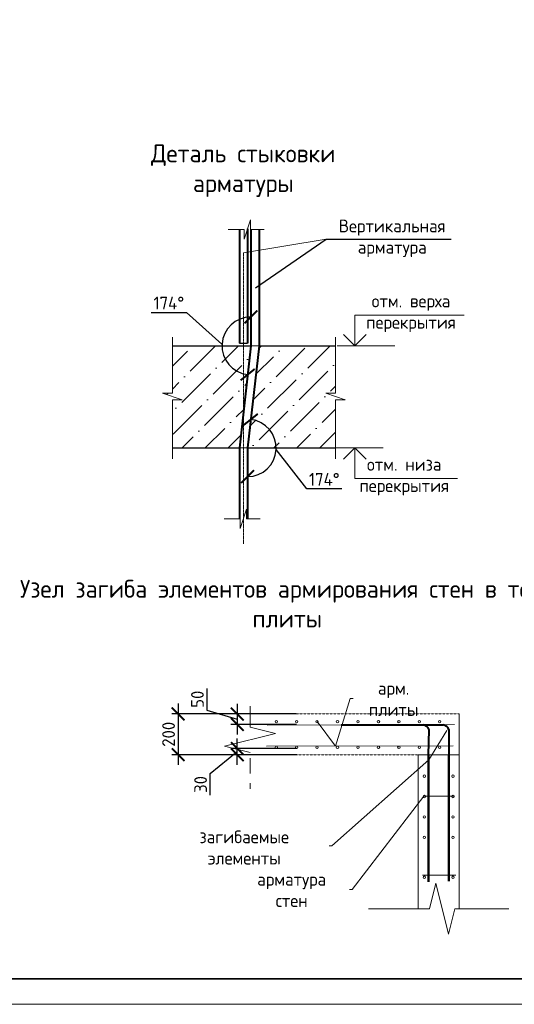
# Model space of a CAD drawing. Header units: millimetres. Extents: x 247266 to 730847, y -636031 to 10052.
# Tile 174 of 256: x 580970 to 590663, y -281741 to -262452. Entities that reach past the tile are written whole.
import ezdxf
from ezdxf import colors
from ezdxf.entities.mleader import LeaderData, LeaderLine
from ezdxf.math import Vec2, Vec3

# ---------------------------------------------------------------- set-up
doc = ezdxf.new("R2010")
doc.units = ezdxf.units.MM
doc.linetypes.add('01 Штриховая _4 мм_', pattern=[6, 3.5, -2.5])
doc.linetypes.add('CENTER2', pattern=[28.575, 19.05, -3.175, 3.175, -3.175])
for name, color, linetype, lineweight in [('AF_Perekritie', 7, 'Continuous', 18), ('AF_Stena', 7, 'Continuous', 18), ('Арм_шпильки', 7, 'Continuous', 18), ('Армирование', 7, 'Continuous', 40), ('АрмСтер', 7, 'Continuous', 50), ('подоснова', 7, 'Continuous', 5), ('ТОНКИЕ', 7, 'Continuous', 9), ('Узлы', 7, 'Continuous', 0)]:
    doc.layers.add(name, color=color, linetype=linetype, lineweight=lineweight)
doc.layers.add('РАЗМЕРЫ', color=7, linetype='Continuous')
doc.layers.add('ТОЛСТЫЕ_ОСНОВНЫЕ', color=7, linetype='Continuous')
doc.styles.add('GOST-2.304_Type-B', font='GOST_Common.ttf')
doc.styles.add('style_Tonin', font='simplex.shx', dxfattribs={"width": 0.9})
doc.dimstyles.new('20', dxfattribs={"dimtxt": 2.5, "dimasz": 2.5, "dimexe": 1.25, "dimexo": 0.625, "dimtad": 1, "dimdec": 0, "dimlfac": 20, "dimtxsty": 'style_Tonin', "dimblk": 'ARCHTICK', "dimcen": 0, "dimclrt": 256, "dimadec": 0, "dimazin": 0, "dimtfac": 1, "dimtdec": 0, "dimtmove": 0, "dimatfit": 0, "dimfxl": 1, "dimarcsym": 0})
doc.dimstyles.new('СПДС', dxfattribs={"dimscale": 100, "dimtxt": 2.5, "dimasz": 2.5, "dimexe": 1.25, "dimexo": 0, "dimtad": 1, "dimdec": 0, "dimtxsty": 'GOST-2.304_Type-B', "dimblk": 'ARCHTICK', "dimcen": 2.5, "dimdle": 2, "dimadec": 0, "dimazin": 2, "dimtfac": 0.75, "dimtdec": 0, "dimtmove": 1, "dimatfit": 3, "dimfxl": 1, "dimtolj": 1, "dimarcsym": 1})

# ---------------------------------------------------------------- blocks, each defined once
blk = doc.blocks.new('*U3684')
at = {"layer": 'ТОЛСТЫЕ_ОСНОВНЫЕ', "lineweight": 35}
blk.add_lwpolyline([(20, 5), (836, 5), (836, 589), (20, 589)], close=True, dxfattribs=at)
at = {"layer": 'ТОНКИЕ'}
blk.add_lwpolyline([(0, 0), (841, 0), (841, 594), (0, 594)], close=True, dxfattribs=at)
blk = doc.blocks.new('_None')
blk = doc.blocks.new('_ArchTick')
at = {"color": 0, "linetype": 'ByBlock', "const_width": 0.15}
blk.add_lwpolyline([(-0.5, -0.5), (0.5, 0.5)], dxfattribs=at)
blk = doc.blocks.new('*D2865')
at = {"layer": 'DEFPOINTS', "color": 0, "ltscale": 100}
for p in [(585593, -276051), (584075, -276851), (585593, -276851)]:
    blk.add_point(p, dxfattribs=at)
at = {"layer": 'РАЗМЕРЫ', "color": 0, "lineweight": -2}
for p, q in [((584075, -275851), (584075, -277051)), ((585593, -276051), (583950, -276051)), ((585593, -276851), (583950, -276851))]:
    blk.add_line(p, q, dxfattribs=at)
at = {"layer": 'РАЗМЕРЫ', "color": 0, "lineweight": -2, "ltscale": 100, "xscale": 250, "yscale": 250, "zscale": 250}
for p, rotation in [((584075, -276051), 90), ((584075, -276851), 270)]:
    blk.add_blockref('_ArchTick', p, dxfattribs=dict(at, rotation=rotation))
at = {"layer": 'РАЗМЕРЫ', "color": 0, "lineweight": 0, "ltscale": 100, "insert": (583887, -276451), "char_height": 250, "attachment_point": 5, "rotation": 90, "style": 'GOST-2.304_Type-B'}
blk.add_mtext('\\A1;200', dxfattribs=at)
blk = doc.blocks.new('*D2866')
at = {"layer": 'DEFPOINTS', "color": 0, "ltscale": 100}
for p in [(586387, -276054), (585234, -276258), (586395, -276258)]:
    blk.add_point(p, dxfattribs=at)
at = {"layer": 'РАЗМЕРЫ', "color": 0, "lineweight": -2}
for p, q in [((584640, -275553), (584640, -275978)), ((584640, -275978), (585234, -276156)), ((585234, -275854), (585234, -276458)), ((586387, -276054), (585109, -276054)), ((586395, -276258), (585109, -276258))]:
    blk.add_line(p, q, dxfattribs=at)
at = {"layer": 'РАЗМЕРЫ', "color": 0, "lineweight": -2, "ltscale": 100, "xscale": 250, "yscale": 250, "zscale": 250}
for p, rotation in [((585234, -276054), 90), ((585234, -276258), 270)]:
    blk.add_blockref('_ArchTick', p, dxfattribs=dict(at, rotation=rotation))
at = {"layer": 'РАЗМЕРЫ', "color": 0, "lineweight": 0, "ltscale": 100, "insert": (584453, -275765), "char_height": 250, "attachment_point": 5, "rotation": 90, "style": 'GOST-2.304_Type-B'}
blk.add_mtext('\\A1;50', dxfattribs=at)
blk = doc.blocks.new('*D2867')
at = {"layer": 'DEFPOINTS', "color": 0, "ltscale": 100}
for p in [(585234, -276731), (586403, -276731), (586403, -276851)]:
    blk.add_point(p, dxfattribs=at)
at = {"layer": 'РАЗМЕРЫ', "color": 0, "lineweight": -2}
for p, q in [((585234, -277051), (585234, -276531)), ((584702, -277221), (585234, -276791)), ((586403, -276731), (585109, -276731)), ((586403, -276851), (585109, -276851)), ((584702, -277647), (584702, -277221))]:
    blk.add_line(p, q, dxfattribs=at)
at = {"layer": 'РАЗМЕРЫ', "color": 0, "lineweight": -2, "ltscale": 100, "xscale": 250, "yscale": 250, "zscale": 250}
for p, rotation in [((585234, -276731), 270), ((585234, -276851), 90)]:
    blk.add_blockref('_ArchTick', p, dxfattribs=dict(at, rotation=rotation))
at = {"layer": 'РАЗМЕРЫ', "color": 0, "lineweight": 0, "ltscale": 100, "insert": (584515, -277434), "char_height": 250, "attachment_point": 5, "rotation": 90, "style": 'GOST-2.304_Type-B'}
blk.add_mtext('\\A1;30', dxfattribs=at)
blk = doc.blocks.new('*D2881')
at = {"layer": 'DEFPOINTS', "color": 0, "ltscale": 100}
for p in [(585661, -268842), (585940, -270599), (585435, -270842), (585435, -270842), (585435, -272230)]:
    blk.add_point(p, dxfattribs=at)
at = {"layer": 'РАЗМЕРЫ', "color": 0, "lineweight": -2}
for p, q in [((586596, -271645), (585995, -270874)), ((587284, -271645), (586596, -271645))]:
    blk.add_line(p, q, dxfattribs=at)
blk.add_arc((585435, -270842), 561, 270, 83.5517, dxfattribs=at)
at = {"layer": 'РАЗМЕРЫ', "color": 0, "lineweight": -2, "ltscale": 100, "xscale": 250, "yscale": 250, "zscale": 250}
for p, rotation in [((585498, -270284), 173.551721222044), ((585435, -271403), 180)]:
    blk.add_blockref('_ArchTick', p, dxfattribs=dict(at, rotation=rotation))
at = {"layer": 'РАЗМЕРЫ', "color": 0, "ltscale": 100, "insert": (586940, -271457), "char_height": 250, "attachment_point": 5, "style": 'GOST-2.304_Type-B'}
blk.add_mtext('\\A1;174%%d', dxfattribs=at)
blk = doc.blocks.new('*D2882')
at = {"layer": 'DEFPOINTS', "color": 0, "ltscale": 100}
for p in [(585501, -266562), (585501, -268842), (585501, -268842), (584989, -269088), (585275, -270842)]:
    blk.add_point(p, dxfattribs=at)
at = {"layer": 'РАЗМЕРЫ', "color": 0, "lineweight": -2}
for p, q in [((583549, -268191), (584237, -268191)), ((584237, -268191), (584934, -268810))]:
    blk.add_line(p, q, dxfattribs=at)
blk.add_arc((585501, -268842), 567, 90, 263.5517, dxfattribs=at)
at = {"layer": 'РАЗМЕРЫ', "color": 0, "lineweight": -2, "ltscale": 100, "xscale": 250, "yscale": 250, "zscale": 250}
blk.add_blockref('_ArchTick', (585501, -268275), dxfattribs=at)
at = {"layer": 'РАЗМЕРЫ', "color": 0, "lineweight": -2, "ltscale": 100, "xscale": 250, "yscale": 250, "zscale": 250, "rotation": 353.551721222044}
blk.add_blockref('_ArchTick', (585437, -269406), dxfattribs=at)
at = {"layer": 'РАЗМЕРЫ', "color": 0, "ltscale": 100, "insert": (583893, -268003), "char_height": 250, "attachment_point": 5, "style": 'GOST-2.304_Type-B'}
blk.add_mtext('\\A1;174%%d', dxfattribs=at)

msp = doc.modelspace()

# ---------------------------------------------------------------- hatches: boundary and pattern name
at = {"lineweight": 5}
h = msp.add_hatch(dxfattribs=at)
h.set_pattern_fill('ANSI36', color=256, scale=100, style=0)
h.set_pattern_definition([(45, (396457.26, -333713.83), (168.3798, 617.3926), [793.75, -158.75, 0, -158.75])])
h.paths.add_polyline_path([(585500.64, -268841.96), (585356.43, -268841.96), (585356.43, -270117.89)])
h.paths.add_polyline_path([(587158.78, -268841.96), (585660.64, -268841.96), (585434.59, -270841.96), (587158.78, -270841.96), (587158.78, -269897.39), (587350.07, -269897.39), (586967.5, -269769.87), (587158.78, -269769.87)])
h.paths.add_polyline_path([(585356.43, -268841.96), (583961.9, -268841.96), (583961.9, -269769.87), (583770.62, -269769.87), (584153.19, -269897.39), (583961.9, -269897.39), (583961.9, -270841.96), (585274.59, -270841.96), (585356.43, -270117.89)])

# ---------------------------------------------------------------- linework, layer by layer
at = {"lineweight": 40}
for p, q in [((585274.59, -266560.52), (585274.59, -268791.96)), ((585434.59, -266550.66), (585434.59, -268791.96))]:
    msp.add_line(p, q, dxfattribs=at)
at = {"lineweight": 20}
for p, q in [((585356.43, -267017.6), (586977.02, -266754.4)), ((587070.42, -270841.96), (588096.13, -270841.96))]:
    msp.add_line(p, q, dxfattribs=at)
at = {"linetype": 'CENTER2', "lineweight": 18}
msp.add_line((585356.43, -267017.6), (585356.43, -272719.49), dxfattribs=at)
at = {"lineweight": 30}
for p, q in [((583961.9, -268841.96), (585500.64, -268841.96)), ((585274.59, -268791.96), (585434.59, -268791.96)), ((585660.64, -268841.96), (587158.78, -268841.96)), ((583959.04, -270841.96), (585274.59, -270841.96)), ((585434.59, -270841.96), (587155.92, -270841.96))]:
    msp.add_line(p, q, dxfattribs=at)
at = {"lineweight": 15}
for p, q in [((585500.64, -268841.96), (585660.64, -268841.96)), ((585274.59, -270841.96), (585434.59, -270841.96))]:
    msp.add_line(p, q, dxfattribs=at)
at = {"lineweight": 20, "ltscale": 50}
msp.add_line((587191.57, -268841.96), (588318.52, -268841.96), dxfattribs=at)
at = {"linetype": 'ByBlock', "lineweight": 18}
for points in [[(585055.79, -266562.46), (585366.9, -266562.46), (585366.9, -266753.74), (585494.42, -266371.17), (585494.42, -266562.46), (585758.73, -266562.46)], [(583961.9, -268668.77), (583961.9, -269769.87), (583770.62, -269769.87), (584153.19, -269897.39), (583961.9, -269897.39), (583961.9, -271054.27)], [(587158.78, -268668.77), (587158.78, -269769.87), (586967.5, -269769.87), (587350.07, -269897.39), (587158.78, -269897.39), (587158.78, -271054.27)], [(584977.76, -272230.12), (585288.86, -272230.12), (585288.86, -272421.4), (585416.39, -272038.83), (585416.39, -272230.12), (585680.69, -272230.12)]]:
    msp.add_lwpolyline(points, dxfattribs=at)
at = {"lineweight": 40}
for points in [[(585500.64, -266562.46), (585500.64, -268841.96), (585274.59, -270841.96), (585274.59, -272230.12)], [(585660.64, -266562.46), (585660.64, -268841.96), (585434.59, -270841.96), (585434.59, -272230.12)]]:
    msp.add_lwpolyline(points, dxfattribs=at)
at = {"lineweight": 30}
for points in [[(587761.64, -268621.31), (587538.62, -268841.96), (587315.61, -268621.31)], [(587761.64, -271062.62), (587538.62, -270841.96), (587315.61, -271062.62)]]:
    msp.add_lwpolyline(points, dxfattribs=at)
at = {"layer": 'AF_Perekritie', "linetype": '01 Штриховая _4 мм_', "lineweight": 9}
for p, q in [((589580.5, -276051.37), (585483.34, -276051.37)), ((585483.34, -276851.37), (589580.5, -276851.37))]:
    msp.add_line(p, q, dxfattribs=at)
at = {"layer": 'AF_Stena', "lineweight": 20}
for p, q in [((589580.5, -276851.37), (589580.5, -276053.4)), ((588780.5, -276851.37), (588776.05, -279867.04)), ((589580.5, -276851.37), (588780.5, -276851.37)), ((589579.32, -279871.13), (589580.5, -276851.37))]:
    msp.add_line(p, q, dxfattribs=at)
for points in [[(585483.34, -276201.37), (585483.34, -275901.37)], [(585483.34, -276201.37), (585483.34, -276311.37)], [(585483.34, -276311.37), (585983.34, -276436.37)], [(585983.34, -276436.37), (584983.34, -276686.37)], [(584983.34, -276686.37), (585483.34, -276811.37)], [(585483.34, -276921.37), (585483.34, -277221.37)], [(585483.34, -277411.37), (585483.34, -277521.37)], [(589125.57, -279369.15), (589000.57, -279869.15)], [(589375.57, -280369.15), (589125.57, -279369.15)], [(588890.57, -279869.15), (587802.36, -279869.15)], [(589000.57, -279869.15), (588890.57, -279869.15)], [(589500.57, -279869.15), (589375.57, -280369.15)], [(589610.57, -279869.15), (589500.57, -279869.15)], [(589610.57, -279869.15), (590554.29, -279869.15)]]:
    msp.add_lwpolyline(points, dxfattribs=at)
at = {"layer": 'Арм_шпильки'}
msp.add_line((588860.5, -279211.67), (589519.5, -279211.67), dxfattribs=at)
at = {"layer": 'Армирование', "ltscale": 100}
for p, q in [((587268.99, -276263.39), (589268.99, -276263.39)), ((588983.06, -276856.23), (588991.41, -276364.5)), ((589380.99, -276359.4), (589380.5, -276856.23))]:
    msp.add_line(p, q, dxfattribs=at)
at = {"layer": 'Армирование', "lineweight": 9, "ltscale": 100}
for centre in [(585997.23, -276205.82), (586397.23, -276205.82), (586797.23, -276205.82), (586797.62, -276205.82), (587197.62, -276205.82), (587597.62, -276205.82), (587997.62, -276205.82), (588000.81, -276205.82), (588400.81, -276205.82), (588800.81, -276205.82), (589200.81, -276205.82), (585997.23, -276705.86), (586397.23, -276705.86), (586797.23, -276705.86), (586797.62, -276705.86), (587197.62, -276705.86), (587597.62, -276705.86), (587997.62, -276705.86), (588000.81, -276705.86), (588400.81, -276705.86), (588800.81, -276705.86), (589200.81, -276705.86), (588900.5, -277271.37), (589460.5, -277271.37), (588900.5, -277671.37), (589460.5, -277671.37), (588900.5, -278071.37), (589460.5, -278071.37), (588900.5, -278471.37), (589460.5, -278471.37), (588900.5, -279251.67), (589460.5, -279251.67)]:
    msp.add_circle(centre, 24, dxfattribs=at)
at = {"layer": 'Армирование', "ltscale": 100}
for centre in [(588851.79, -276407.97), (589241.39, -276406.95)]:
    msp.add_arc(centre, 146.68, 17.882566, 78.318497, dxfattribs=at)
at = {"layer": 'АрмСтер', "lineweight": 9, "ltscale": 15}
for p, q in [((585817.36, -276275.44), (589490.58, -276259.93)), ((585807.68, -276682.04), (589464.67, -276677.59))]:
    msp.add_line(p, q, dxfattribs=at)
at = {"layer": 'АрмСтер', "ltscale": 15}
for p, q in [((588983.06, -279343.98), (588983.06, -276851.37)), ((589379.9, -279331.79), (589379.9, -276851.37))]:
    msp.add_line(p, q, dxfattribs=at)
at = {"layer": 'подоснова'}
for points in [[(587538.62, -268841.96), (587538.62, -268241.96), (589680.22, -268241.96)], [(587538.62, -270841.96), (587538.62, -271441.96), (589547.4, -271441.96)]]:
    msp.add_lwpolyline(points, dxfattribs=at)

# ---------------------------------------------------------------- block references
at = {"xscale": 100, "yscale": 100, "zscale": 100}
msp.add_blockref('*U3684', (526994.57, -281741.36, 3100), dxfattribs=at)

# ---------------------------------------------------------------- texts
at = {"layer": 'РАЗМЕРЫ', "attachment_point": 5, "style": 'GOST-2.304_Type-B'}
for s, insert, char_height in [('Деталь стыковки\\Pарматуры ', (585351.31, -265410.37, 3100), 350), ('Вертикальная\\Pарматура', (588270.24, -266735.3, 3100), 250), ('отм. верха \\Pперекрытия', (588637.98, -268205.75, 3100), 250), ('отм. низа \\Pперекрытия', (588505.16, -271405.75, 3100), 250)]:
    msp.add_mtext_dynamic_manual_height_columns(s, width=3941.2128, gutter_width=625, heights=[0], dxfattribs=dict(at, insert=insert, char_height=char_height))
at = {"layer": 'Узлы', "linetype": 'Continuous', "lineweight": 0, "insert": (586212.69, -273893.26), "char_height": 350, "width": 10464.9604, "attachment_point": 5, "style": 'GOST-2.304_Type-B'}
msp.add_mtext('Узел загиба элементов армирования стен в тело плиты', dxfattribs=at)

# ---------------------------------------------------------------- dimensions: what is measured, and where the dimension line sits
at = {"layer": 'РАЗМЕРЫ'}
for base, line1, line2, picture, middle in [((584989.38, -269088.03), ((585500.64, -268841.96), (585274.59, -270841.96)), ((585500.64, -266562.46), (585500.64, -268841.96)), '*D2882', (583892.85, -268191.29)), ((585940.19, -270598.62), ((585660.64, -268841.96), (585434.59, -270841.96)), ((585434.59, -270841.96), (585434.59, -272230.12)), '*D2881', (586940.24, -271645.13))]:
    dim = msp.add_angular_dim_2l(base=base, line1=line1, line2=line2, dimstyle='СПДС', dxfattribs=at)
    dim.commit()
    dim.dimension.update_dxf_attribs({"geometry": picture, "text_midpoint": middle, "dimtype": 162})
at = {"layer": 'РАЗМЕРЫ', "lineweight": 0}
for base, p1, p2, picture, middle in [((585234.26, -276257.78), (586387, -276054.3), (586394.96, -276257.78), '*D2866', (584452.51, -275915.3)), ((584075.08, -276851.37), (585593.47, -276051.37), (585593.47, -276851.37), '*D2865', (583887.45, -276451.37))]:
    dim = msp.add_linear_dim(base=base, p1=p1, p2=p2, angle=90, dimstyle='СПДС', override={"dimlfac": 0.25, "dimrnd": 5}, dxfattribs=at)
    dim.commit()
    dim.dimension.update_dxf_attribs({"geometry": picture, "text_midpoint": middle})
dim = msp.add_linear_dim(base=(585233.69, -276731.01), p1=(586403.17, -276850.59), p2=(586403.17, -276731.01), angle=90, dimstyle='СПДС', override={"dimlfac": 0.25, "dimrnd": 5}, dxfattribs=at)
dim.commit()
dim.dimension.update_dxf_attribs({"geometry": '*D2867', "text_midpoint": (584702.44, -277283.88), "dimtype": 160})

# ---------------------------------------------------------------- leaders
at = {"layer": 'подоснова', "has_arrowhead": 0}
msp.add_leader([(585591.47, -267702.21), (586977.02, -266754.4), (589428.45, -266754.4)], dimstyle='20', override={"dimasz": 1.5, "dimldrblk": 'Dot'}, dxfattribs=at)
at = {"layer": 'подоснова'}
ml = msp.add_multileader_mtext('Standard', dxfattribs=at)
ml.set_content('арм. плиты ', color=256, style='GOST-2.304_Type-B')
ml.set_leader_properties(color=256, linetype='ByLayer', lineweight=15)
ml.set_arrow_properties(name='NONE')
ml.build(insert=Vec2(0, 0))
ml.multileader.update_dxf_attribs({"text_left_attachment_type": 6, "text_right_attachment_type": 6, "dogleg_length": 10, "arrow_head_size": 18})
ctx = ml.context
ctx.base_point, ctx.char_height, ctx.arrow_head_size, ctx.landing_gap_size, ctx.plane_origin = Vec3(587459.51, -275750.48), 250, 18, 20, Vec3(586220.22, -275445.11)
ctx.left_attachment, ctx.right_attachment, ctx.text_align_type = 6, 6, 1
notes = []
notes.append((ctx, [(0, (1, 1, 0), (587448.74, -275750.56), (1, 0), 10, [(1, [(586799.15, -276199.73), (587160.06, -276681.35)], 0, [])])]))
ctx.mtext.insert, ctx.mtext.width, ctx.mtext.alignment, ctx.mtext.flow_direction = Vec3(588297.31, -275425.48), 22.8978, 2, 5
ml = msp.add_multileader_mtext('Standard', dxfattribs=at)
ml.set_content('загибаемые элементы', color=256, style='GOST-2.304_Type-B')
ml.set_leader_properties(color=256, linetype='ByLayer', lineweight=15)
ml.set_arrow_properties(name='NONE')
ml.build(insert=Vec2(0, 0))
ml.multileader.update_dxf_attribs({"text_left_attachment_type": 6, "text_right_attachment_type": 6, "dogleg_length": 10, "arrow_head_size": 18})
ctx = ml.context
ctx.base_point, ctx.char_height, ctx.arrow_head_size, ctx.landing_gap_size, ctx.plane_origin = Vec3(583663.54, -278636.35), 250, 18, 20, Vec3(588700.76, -275114.82)
ctx.left_attachment, ctx.right_attachment, ctx.text_align_type = 6, 6, 1
notes.append((ctx, [(1, (1, 1, 0), (587088.28, -278636.6), (-1, 0), 10, [(1, [(589340.54, -276375.04), (588986.43, -276951.59)], 0, [])])]))
ctx.mtext.insert, ctx.mtext.width, ctx.mtext.alignment, ctx.mtext.flow_direction = Vec3(585370.1, -278336.35), 22.8978, 2, 5
ml = msp.add_multileader_mtext('Standard', dxfattribs=at)
ml.set_content('арматура стен ', color=256, style='GOST-2.304_Type-B')
ml.set_leader_properties(color=256, linetype='ByLayer', lineweight=15)
ml.set_arrow_properties(name='NONE')
ml.build(insert=Vec2(0, 0))
ml.multileader.update_dxf_attribs({"text_left_attachment_type": 6, "text_right_attachment_type": 6, "dogleg_length": 10, "arrow_head_size": 18})
ctx = ml.context
ctx.base_point, ctx.char_height, ctx.arrow_head_size, ctx.landing_gap_size, ctx.plane_origin = Vec3(585124.59, -279492.86), 250, 18, 20, Vec3(588610.4, -276957.8)
ctx.left_attachment, ctx.right_attachment, ctx.text_align_type = 6, 6, 1
notes.append((ctx, [(1, (1, 1, 0), (587486.29, -279492.94), (-1, 0), 10, [(1, [(589493.44, -277665.69), (588887.78, -277662.13)], 0, [])])]))
ctx.mtext.insert, ctx.mtext.width, ctx.mtext.alignment, ctx.mtext.flow_direction = Vec3(586299.89, -279167.86), 22.8978, 2, 5
for ctx, leaders in notes:
    for number, flags, end, landing, length, lines in leaders:
        leader = LeaderData()
        leader.index, (leader.has_last_leader_line, leader.has_dogleg_vector, leader.attachment_direction) = number, flags
        leader.last_leader_point, leader.dogleg_vector, leader.dogleg_length = Vec3(end), Vec3(landing), length
        for number, points, colour, breaks in lines:
            line = LeaderLine()
            line.index, line.vertices, line.color, line.breaks = number, Vec3.list(points), colors.encode_raw_color(colour), breaks
            leader.lines.append(line)
        ctx.leaders.append(leader)

doc.saveas('drawing.dxf')
